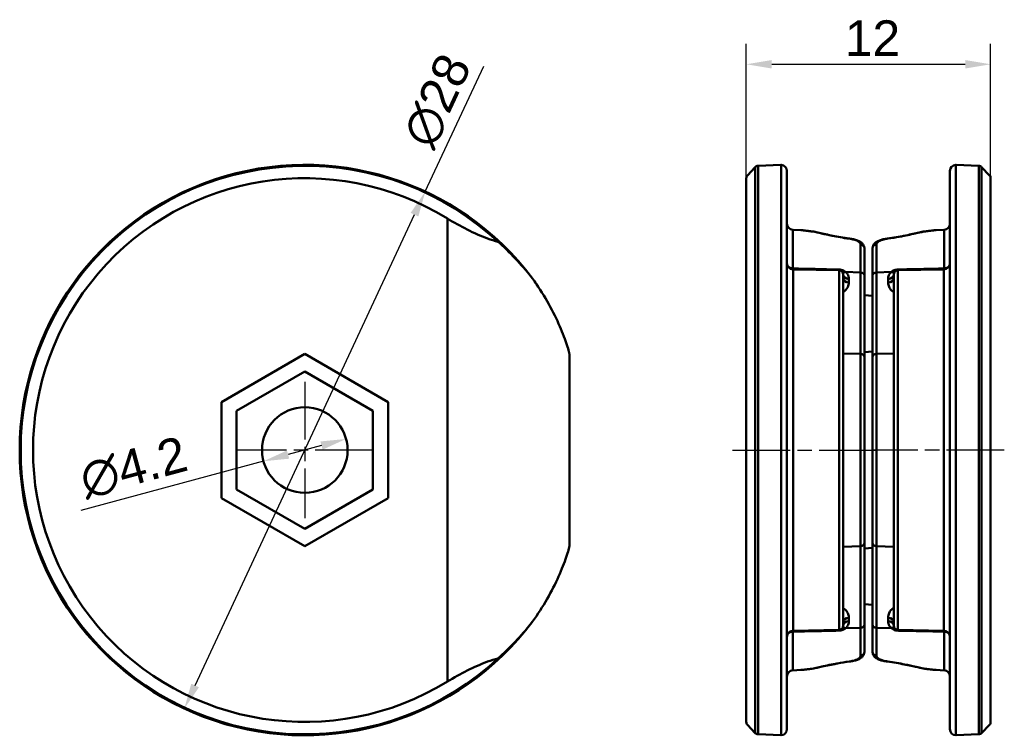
# Model space of a CAD drawing. Header units: millimetres. Extents: x 16.9 to 65.2, y 27.4 to 62.5.
import ezdxf

# ---------------------------------------------------------------- set-up
doc = ezdxf.new("R2010")
doc.units = ezdxf.units.MM
doc.header["$LTSCALE"] = 0.5
doc.linetypes.add('CHAIN', pattern=[0.3543, 0.2362, -0.0295, 0.0591, -0.0295])
for name, color, linetype, lineweight in [('Bemaßungen(DIN)', 179, 'Continuous', 25), ('Mittellinie(DIN)', 179, 'CHAIN', 25), ('Mittelpunktmarkierung(DIN)', 179, 'Continuous', 25), ('Sichtbare Kanten(DIN)', 179, 'Continuous', 50), ('Sichtbare tangentiale Kanten(DIN)', 179, 'Continuous', 50)]:
    doc.layers.add(name, color=color, linetype=linetype, lineweight=lineweight)
doc.styles.add('STANDARD-BSI~0', font='arial.ttf')
doc.dimstyles.new('Katalogzeichnungen', dxfattribs={"dimscale": 0.5, "dimtxt": 3.5, "dimasz": 2.5, "dimexe": 2, "dimexo": 0, "dimgap": 0.8, "dimtad": 1, "dimrnd": 1e-08, "dimdsep": 46, "dimtxsty": 'STANDARD-BSI~0', "dimcen": 0.09, "dimdle": 10, "dimclrd": 250, "dimclre": 250, "dimclrt": 250, "dimazin": 2, "dimtfac": 1, "dimtmove": 0, "dimatfit": 3, "dimfxl": 1, "dimtolj": 1, "dimtzin": 0, "dimlwd": 25, "dimlwe": 25, "dimarcsym": 0})

# ---------------------------------------------------------------- blocks, each defined once
blk = doc.blocks.new('*D8')
at = {"layer": 'Bemaßungen(DIN)', "color": 250, "linetype": 'Continuous', "lineweight": 25}
for p, q in [((52.55, 54.708), (52.55, 61.299)), ((64.55, 54.708), (64.55, 61.299)), ((53.8, 60.299), (63.3, 60.299))]:
    blk.add_line(p, q, dxfattribs=at)
at = {"layer": 'Bemaßungen(DIN)', "color": 250, "linetype": 'Continuous'}
for points in [[(53.8, 60.507), (53.8, 60.09), (52.55, 60.299)], [(63.3, 60.507), (63.3, 60.09), (64.55, 60.299)]]:
    blk.add_solid(points, dxfattribs=at)
at = {"layer": 'Defpoints', "color": 0, "linetype": 'Continuous'}
for p in [(64.55, 60.299), (52.55, 54.708), (64.55, 54.708)]:
    blk.add_point(p, dxfattribs=at)
at = {"layer": 'Bemaßungen(DIN)', "color": 250, "linetype": 'Continuous', "lineweight": 25, "insert": (57.388, 62.456), "char_height": 1.75, "attachment_point": 1, "style": 'STANDARD-BSI~0'}
blk.add_mtext('\\A1;12', dxfattribs=at)
blk = doc.blocks.new('*D9')
at = {"layer": 'Bemaßungen(DIN)', "color": 250, "linetype": 'Continuous', "lineweight": 25}
for p, q in [((36.788, 54.051), (39.659, 60.211)), ((25.485, 29.806), (36.26, 52.918))]:
    blk.add_line(p, q, dxfattribs=at)
at = {"layer": 'Bemaßungen(DIN)', "color": 250, "linetype": 'Continuous'}
for points in [[(36.071, 53.006), (36.448, 52.83), (36.788, 54.051)], [(25.296, 29.894), (25.674, 29.718), (24.957, 28.673)]]:
    blk.add_solid(points, dxfattribs=at)
at = {"layer": 'Defpoints', "color": 0, "linetype": 'Continuous'}
for p in [(36.788, 54.051), (24.957, 28.673)]:
    blk.add_point(p, dxfattribs=at)
at = {"layer": 'Bemaßungen(DIN)', "color": 250, "linetype": 'Continuous', "lineweight": 25, "insert": (35.554, 56.813), "char_height": 1.75, "attachment_point": 1, "rotation": 65.0059, "style": 'STANDARD-BSI~0'}
blk.add_mtext('\\A1;∅28', dxfattribs=at)
blk = doc.blocks.new('*D10')
at = {"layer": 'Bemaßungen(DIN)', "color": 250, "linetype": 'Continuous', "lineweight": 25}
for p, q in [((31.693, 41.584), (30.052, 41.141)), ((28.845, 40.814), (19.879, 38.39))]:
    blk.add_line(p, q, dxfattribs=at)
at = {"layer": 'Bemaßungen(DIN)', "color": 250, "linetype": 'Continuous'}
for points in [[(31.639, 41.785), (31.747, 41.383), (32.9, 41.91)], [(29.997, 41.342), (30.106, 40.939), (28.845, 40.814)]]:
    blk.add_solid(points, dxfattribs=at)
at = {"layer": 'Defpoints', "color": 0, "linetype": 'Continuous'}
for p in [(32.9, 41.91), (28.845, 40.814)]:
    blk.add_point(p, dxfattribs=at)
at = {"layer": 'Bemaßungen(DIN)', "color": 250, "linetype": 'Continuous', "lineweight": 25, "insert": (19.669, 40.701), "char_height": 1.75, "attachment_point": 1, "rotation": 15.1281, "style": 'STANDARD-BSI~0'}
blk.add_mtext('\\A1;∅4.2', dxfattribs=at)

msp = doc.modelspace()

# ---------------------------------------------------------------- linework, layer by layer
at = {"layer": 'Mittellinie(DIN)', "linetype": 'CHAIN', "ltscale": 23.990969}
for p, q in [((51.88, 41.362), (58.895, 41.362)), ((65.221, 41.362), (58.804, 41.362))]:
    msp.add_line(p, q, dxfattribs=at)
at = {"layer": 'Mittelpunktmarkierung(DIN)', "linetype": 'CHAIN', "ltscale": 23.990969}
for p, q in [((30.872, 44.712), (30.872, 38.012)), ((34.222, 41.362), (27.522, 41.362))]:
    msp.add_line(p, q, dxfattribs=at)
at = {"layer": 'Sichtbare Kanten(DIN)'}
for p, q in [((52.606, 54.846), (52.994, 55.252)), ((53.13, 55.313), (54.25, 55.362)), ((54.264, 55.362), (54.25, 55.362)), ((62.837, 55.362), (62.85, 55.362)), ((63.971, 55.313), (62.85, 55.362)), ((64.495, 54.846), (64.106, 55.252)), ((52.55, 28.017), (52.55, 54.708)), ((54.55, 55.062), (54.55, 27.663)), ((62.55, 27.663), (62.55, 55.062)), ((64.55, 54.708), (64.55, 28.017)), ((55.228, 52.156), (54.837, 52.173)), ((61.873, 52.156), (62.264, 52.173)), ((58.35, 51.265), (58.35, 49.931)), ((58.75, 49.931), (58.75, 51.265)), ((57.104, 50.188), (54.845, 50.228)), ((57.3, 49.988), (57.3, 32.736)), ((58.35, 45.927), (58.35, 49.931)), ((58.75, 49.931), (58.75, 45.927)), ((59.8, 32.736), (59.8, 49.988)), ((59.997, 50.188), (62.256, 50.228)), ((58.75, 48.927), (58.35, 48.962)), ((58.75, 46.197), (58.35, 46.162)), ((43.869, 45.467), (43.869, 37.257)), ((58.35, 45.927), (58.35, 36.798)), ((58.75, 36.798), (58.75, 45.927)), ((58.35, 32.794), (58.35, 36.798)), ((58.75, 36.798), (58.75, 32.794)), ((58.35, 36.527), (58.75, 36.562)), ((58.35, 33.797), (58.75, 33.762)), ((57.104, 32.536), (54.845, 32.497)), ((58.35, 32.794), (58.35, 31.46)), ((58.75, 31.46), (58.75, 32.794)), ((59.997, 32.536), (62.256, 32.497)), ((55.228, 30.569), (54.837, 30.551)), ((61.873, 30.569), (62.264, 30.551)), ((52.606, 27.879), (52.994, 27.473)), ((64.495, 27.879), (64.106, 27.473)), ((53.13, 27.411), (54.25, 27.362)), ((54.264, 27.363), (54.25, 27.362)), ((62.837, 27.363), (62.85, 27.362)), ((63.971, 27.411), (62.85, 27.362))]:
    msp.add_line(p, q, dxfattribs=at)
msp.add_circle((30.872, 41.362), 2.1, dxfattribs=at)
for centre, radius, start, end in [((30.872, 41.362), 14, 36.9755, 323.0245), ((53.139, 55.114), 0.2, 92.5, 136.25), ((54.25, 55.062), 0.3, 0, 87.5), ((62.85, 55.062), 0.3, 92.5, 180), ((63.962, 55.114), 0.2, 43.75, 87.5), ((52.75, 54.708), 0.2, 136.25, 180), ((64.35, 54.708), 0.2, 0, 43.75), ((54.85, 52.473), 0.3, 180, 267.5), ((62.25, 52.473), 0.3, 272.5, 0), ((54.85, 50.528), 0.3, 180, 269), ((62.25, 50.528), 0.3, 271, 0), ((57.1, 49.988), 0.2, 0, 89), ((60, 49.988), 0.2, 91, 180), ((54.85, 32.197), 0.3, 91, 180), ((57.1, 32.736), 0.2, 271, 0), ((60, 32.736), 0.2, 180, 269), ((62.25, 32.197), 0.3, 0, 89), ((54.85, 30.252), 0.3, 92.5, 180), ((62.25, 30.252), 0.3, 0, 87.5), ((52.75, 28.017), 0.2, 180, 223.75), ((54.25, 27.663), 0.3, 272.5, 0), ((62.85, 27.663), 0.3, 180, 267.5), ((64.35, 28.017), 0.2, 316.25, 0), ((53.139, 27.611), 0.2, 223.75, 267.5), ((63.962, 27.611), 0.2, 272.5, 316.25)]:
    msp.add_arc(centre, radius, start, end, dxfattribs=at)
for points, knots in [([(55.853, 52.086), (55.8, 52.093), (55.749, 52.099), (55.652, 52.112), (55.606, 52.118), (55.518, 52.129), (55.476, 52.134), (55.397, 52.143), (55.36, 52.147), (55.291, 52.153), (55.258, 52.155), (55.228, 52.156)], [1.6872219, 1.6872219, 1.6872219, 1.6872219, 1.708081, 1.708081, 1.72894, 1.72894, 1.7497991, 1.7497991, 1.7706582, 1.7706582, 1.7915172, 1.7915172, 1.7915172, 1.7915172]), ([(55.861, 52.084), (55.852, 52.086), (55.843, 52.087), (55.833, 52.087), (55.833, 52.087), (55.832, 52.087)], [0.028125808, 0.028125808, 0.028125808, 0.028125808, 0.031842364, 0.031842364, 0.031991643, 0.031991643, 0.031991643, 0.031991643]), ([(55.861, 52.084), (55.943, 52.067), (56.033, 52.047), (56.229, 52.004), (56.335, 51.98), (56.56, 51.931), (56.68, 51.906), (56.93, 51.857), (57.061, 51.833), (57.333, 51.787), (57.473, 51.765), (57.617, 51.746)], [0.6340287, 0.6340287, 0.6340287, 0.6340287, 0.6804411, 0.6804411, 0.7268534, 0.7268534, 0.7732658, 0.7732658, 0.8196782, 0.8196782, 0.8660905, 0.8660905, 0.8660905, 0.8660905]), ([(57.617, 51.746), (57.689, 51.736), (57.758, 51.724), (57.889, 51.693), (57.951, 51.675), (58.065, 51.632), (58.117, 51.606), (58.213, 51.542), (58.258, 51.503), (58.324, 51.404), (58.346, 51.345), (58.35, 51.278), (58.35, 51.271), (58.35, 51.265)], [0, 0, 0, 0, 0.0210903, 0.0210903, 0.0421806, 0.0421806, 0.0632709, 0.0632709, 0.0843612, 0.0843612, 0.103366, 0.103366, 0.1054514, 0.1054514, 0.1054514, 0.1054514]), ([(58.75, 51.265), (58.75, 51.313), (58.762, 51.361), (58.803, 51.45), (58.834, 51.489), (58.911, 51.561), (58.96, 51.592), (59.065, 51.644), (59.122, 51.666), (59.245, 51.702), (59.31, 51.717), (59.414, 51.736), (59.448, 51.741), (59.484, 51.746)], [0, 0, 0, 0, 0.0150888, 0.0150888, 0.0317988, 0.0317988, 0.052889, 0.052889, 0.0739792, 0.0739792, 0.0950694, 0.0950694, 0.105451, 0.105451, 0.105451, 0.105451]), ([(59.484, 51.746), (59.628, 51.765), (59.768, 51.787), (60.04, 51.833), (60.171, 51.857), (60.421, 51.906), (60.541, 51.931), (60.766, 51.98), (60.872, 52.004), (61.067, 52.047), (61.158, 52.067), (61.24, 52.084)], [0, 0, 0, 0, 0.0464124, 0.0464124, 0.0928247, 0.0928247, 0.1392371, 0.1392371, 0.1856495, 0.1856495, 0.2320618, 0.2320618, 0.2320618, 0.2320618]), ([(61.269, 52.087), (61.268, 52.087), (61.268, 52.087), (61.258, 52.087), (61.249, 52.086), (61.24, 52.084)], [-0.000149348, -0.000149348, -0.000149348, -0.000149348, 0, 0, 0.003718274, 0.003718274, 0.003718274, 0.003718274]), ([(61.873, 52.156), (61.843, 52.155), (61.81, 52.153), (61.741, 52.147), (61.704, 52.143), (61.625, 52.134), (61.583, 52.129), (61.495, 52.118), (61.449, 52.112), (61.352, 52.099), (61.301, 52.093), (61.248, 52.086)], [0.5775641, 0.5775641, 0.5775641, 0.5775641, 0.5984232, 0.5984232, 0.6192823, 0.6192823, 0.6401413, 0.6401413, 0.6610004, 0.6610004, 0.6818595, 0.6818595, 0.6818595, 0.6818595]), ([(42.057, 49.783), (42.122, 49.691), (42.186, 49.6), (42.742, 48.779), (43.163, 47.982), (43.59, 46.969), (43.699, 46.666), (43.809, 46.312), (43.837, 46.212), (43.856, 46.13), (43.858, 46.122), (43.86, 46.114)], [1.5032797, 1.5032797, 1.5032797, 1.5032797, 1.5413734, 1.5413734, 1.8497842, 1.8497842, 2.0039897, 2.0039897, 2.0810924, 2.0810924, 2.0894867, 2.0894867, 2.0894867, 2.0894867]), ([(43.86, 46.114), (43.86, 46.112), (43.86, 46.109), (43.862, 46.098), (43.862, 46.087), (43.864, 46.053), (43.865, 46.024), (43.867, 45.936), (43.868, 45.857), (43.869, 45.669), (43.869, 45.568), (43.869, 45.467)], [0.20706233, 0.20706233, 0.20706233, 0.20706233, 0.20921278, 0.20921278, 0.21366286, 0.21366286, 0.22229545, 0.22229545, 0.24029038, 0.24029038, 0.25739057, 0.25739057, 0.25739057, 0.25739057]), ([(43.869, 37.257), (43.869, 37.121), (43.869, 36.986), (43.867, 36.793), (43.866, 36.73), (43.864, 36.666), (43.863, 36.647), (43.862, 36.626), (43.861, 36.62), (43.86, 36.614), (43.86, 36.612), (43.86, 36.61)], [0.15791186, 0.15791186, 0.15791186, 0.15791186, 0.1819066, 0.1819066, 0.19835156, 0.19835156, 0.20532337, 0.20532337, 0.20812623, 0.20812623, 0.20970467, 0.20970467, 0.20970467, 0.20970467]), ([(43.86, 36.61), (43.858, 36.603), (43.856, 36.595), (43.837, 36.513), (43.809, 36.412), (43.699, 36.059), (43.59, 35.756), (43.163, 34.743), (42.742, 33.945), (42.186, 33.125), (42.122, 33.033), (42.057, 32.942)], [2.1532257, 2.1532257, 2.1532257, 2.1532257, 2.16162, 2.16162, 2.2387228, 2.2387228, 2.3929282, 2.3929282, 2.7013391, 2.7013391, 2.7394327, 2.7394327, 2.7394327, 2.7394327]), ([(58.35, 31.46), (58.35, 31.412), (58.339, 31.363), (58.298, 31.275), (58.267, 31.236), (58.19, 31.163), (58.141, 31.132), (58.036, 31.08), (57.979, 31.059), (57.856, 31.023), (57.79, 31.008), (57.687, 30.989), (57.652, 30.984), (57.617, 30.979)], [0, 0, 0, 0, 0.0150888, 0.0150888, 0.0317988, 0.0317988, 0.052889, 0.052889, 0.0739792, 0.0739792, 0.0950694, 0.0950694, 0.105451, 0.105451, 0.105451, 0.105451]), ([(59.484, 30.979), (59.412, 30.989), (59.342, 31.001), (59.212, 31.031), (59.15, 31.049), (59.036, 31.093), (58.984, 31.118), (58.888, 31.183), (58.843, 31.222), (58.777, 31.321), (58.755, 31.379), (58.751, 31.447), (58.75, 31.453), (58.75, 31.46)], [0, 0, 0, 0, 0.0210903, 0.0210903, 0.0421806, 0.0421806, 0.0632709, 0.0632709, 0.0843612, 0.0843612, 0.103366, 0.103366, 0.1054514, 0.1054514, 0.1054514, 0.1054514]), ([(57.617, 30.979), (57.473, 30.96), (57.333, 30.938), (57.061, 30.892), (56.93, 30.868), (56.68, 30.818), (56.56, 30.793), (56.335, 30.745), (56.229, 30.721), (56.033, 30.677), (55.943, 30.657), (55.861, 30.64)], [0, 0, 0, 0, 0.0464124, 0.0464124, 0.0928247, 0.0928247, 0.1392371, 0.1392371, 0.1856495, 0.1856495, 0.2320618, 0.2320618, 0.2320618, 0.2320618]), ([(61.24, 30.64), (61.158, 30.657), (61.067, 30.677), (60.872, 30.721), (60.766, 30.745), (60.541, 30.793), (60.421, 30.818), (60.171, 30.868), (60.04, 30.892), (59.768, 30.938), (59.628, 30.96), (59.484, 30.979)], [0.6340287, 0.6340287, 0.6340287, 0.6340287, 0.6804411, 0.6804411, 0.7268534, 0.7268534, 0.7732658, 0.7732658, 0.8196782, 0.8196782, 0.8660905, 0.8660905, 0.8660905, 0.8660905]), ([(55.228, 30.569), (55.258, 30.57), (55.291, 30.572), (55.36, 30.578), (55.397, 30.582), (55.476, 30.591), (55.518, 30.596), (55.606, 30.607), (55.652, 30.613), (55.749, 30.625), (55.8, 30.632), (55.853, 30.639)], [0.5775641, 0.5775641, 0.5775641, 0.5775641, 0.5984232, 0.5984232, 0.6192823, 0.6192823, 0.6401413, 0.6401413, 0.6610004, 0.6610004, 0.6818595, 0.6818595, 0.6818595, 0.6818595]), ([(55.832, 30.638), (55.833, 30.638), (55.833, 30.638), (55.843, 30.638), (55.852, 30.638), (55.861, 30.64)], [-0.000149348, -0.000149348, -0.000149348, -0.000149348, 0, 0, 0.003718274, 0.003718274, 0.003718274, 0.003718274]), ([(61.24, 30.64), (61.249, 30.638), (61.258, 30.638), (61.268, 30.638), (61.268, 30.638), (61.269, 30.638)], [0.028125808, 0.028125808, 0.028125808, 0.028125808, 0.031842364, 0.031842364, 0.031991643, 0.031991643, 0.031991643, 0.031991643]), ([(61.248, 30.639), (61.301, 30.632), (61.352, 30.625), (61.449, 30.613), (61.495, 30.607), (61.583, 30.596), (61.625, 30.591), (61.704, 30.582), (61.741, 30.578), (61.81, 30.572), (61.843, 30.57), (61.873, 30.569)], [1.6872219, 1.6872219, 1.6872219, 1.6872219, 1.708081, 1.708081, 1.72894, 1.72894, 1.7497991, 1.7497991, 1.7706582, 1.7706582, 1.7915172, 1.7915172, 1.7915172, 1.7915172])]:
    msp.add_open_spline(points, degree=3, knots=knots, dxfattribs=at)
for points in [[(40.355, 51.586), (40.386, 51.563), (40.417, 51.537), (40.445, 51.511)], [(40.445, 51.511), (41.063, 50.946), (41.607, 50.349), (42.057, 49.783)], [(42.057, 32.942), (41.607, 32.376), (41.063, 31.779), (40.445, 31.214)], [(40.445, 31.214), (40.415, 31.186), (40.385, 31.161), (40.355, 31.138)]]:
    msp.add_open_spline(points, degree=3, dxfattribs=at)
at = {"layer": 'Sichtbare tangentiale Kanten(DIN)'}
for p, q in [((52.994, 27.473), (52.994, 55.252)), ((53.13, 55.313), (53.13, 27.411)), ((54.264, 27.363), (54.264, 55.362)), ((62.837, 55.362), (62.837, 27.363)), ((63.971, 27.411), (63.971, 55.313)), ((64.106, 55.252), (64.106, 27.473)), ((37.872, 30), (37.872, 52.725)), ((54.837, 52.173), (54.837, 50.274)), ((62.264, 50.274), (62.264, 52.173)), ((58.159, 50.084), (58.159, 51.451)), ((58.942, 51.451), (58.942, 50.084)), ((54.845, 50.228), (54.845, 32.497)), ((57.104, 32.536), (57.104, 50.188)), ((58.159, 50.084), (57.424, 50.108)), ((58.159, 50.084), (58.159, 46.08)), ((58.942, 50.084), (59.677, 50.108)), ((58.942, 46.08), (58.942, 50.084)), ((59.997, 50.188), (59.997, 32.536)), ((62.256, 32.497), (62.256, 50.228)), ((57.587, 49.589), (57.587, 49.757)), ((59.514, 49.757), (59.514, 49.589)), ((30.872, 46.082), (26.785, 43.722)), ((34.96, 43.722), (30.872, 46.082)), ((58.159, 46.08), (57.3, 46.109)), ((58.159, 36.645), (58.159, 46.08)), ((58.942, 46.08), (59.8, 46.109)), ((58.942, 46.08), (58.942, 36.645)), ((27.525, 43.295), (30.872, 45.227)), ((30.872, 45.227), (34.219, 43.295)), ((26.785, 43.722), (26.785, 39.003)), ((34.96, 39.003), (34.96, 43.722)), ((27.525, 39.43), (27.525, 43.295)), ((34.219, 43.295), (34.219, 39.43)), ((30.872, 37.498), (27.525, 39.43)), ((34.219, 39.43), (30.872, 37.498)), ((26.785, 39.003), (30.872, 36.643)), ((30.872, 36.643), (34.96, 39.003)), ((58.159, 36.645), (57.3, 36.616)), ((58.159, 36.645), (58.159, 32.641)), ((58.942, 32.641), (58.942, 36.645)), ((58.942, 36.645), (59.8, 36.616)), ((57.587, 32.968), (57.587, 33.135)), ((59.514, 33.135), (59.514, 32.968)), ((54.837, 32.451), (54.837, 30.551)), ((58.159, 32.641), (57.424, 32.616)), ((58.159, 31.274), (58.159, 32.641)), ((58.942, 32.641), (58.942, 31.274)), ((58.942, 32.641), (59.677, 32.616)), ((62.264, 30.551), (62.264, 32.451))]:
    msp.add_line(p, q, dxfattribs=at)
for radius, start, end in [(13.951, 46.6707, 313.3293), (13.345, 58.3639, 301.6361)]:
    msp.add_arc((30.872, 41.362), radius, start, end, dxfattribs=at)
for centre, major_axis, ratio, start_param, end_param in [((57.59, 51.547), (0.027, 0.198), 0.297577, 0, 0.287961), ((59.51, 51.547), (-0.027, 0.198), 0.297577, 5.995225, 6.283185), ((58.15, 51.265), (0.2, 0), 0.9305, 0, 1.527163), ((58.95, 51.265), (-0.2, 0), 0.9305, 4.756022, 6.283185), ((54.85, 50.506), (-0.3, 0), 0.775408, 0.323601, 1.527163), ((62.25, 50.506), (0.3, 0), 0.775408, 4.756022, 5.959584), ((54.85, 50.506), (-0.006, -0.3), 0.043909, 5.599739, 5.90271), ((57.437, 50.338), (-0.194, -0.228), 0.584595, 0.188753, 0.913284), ((57.6, 49.986), (-0.3, 0), 0.766044, 0, 1.527163), ((57.6, 49.819), (-0.3, 0), 0.766044, 0, 1.527163), ((58.15, 49.931), (0.2, 0), 0.766044, 0, 1.527163), ((58.95, 49.931), (-0.2, 0), 0.766044, 4.756022, 6.283185), ((59.5, 49.986), (0.3, 0), 0.766044, 4.756022, 6.283185), ((59.5, 49.819), (0.3, 0), 0.766044, 4.756022, 6.283185), ((59.664, 50.338), (0.194, -0.228), 0.584595, 5.369902, 6.094432), ((59.992, 50.46), (-0.006, 0.3), 0.043504, 3.583593, 3.819589), ((62.25, 50.506), (0.006, -0.3), 0.043909, 0.380475, 0.683446), ((58.15, 45.927), (0.2, 0), 0.766044, 0, 1.527163), ((58.95, 45.927), (-0.2, 0), 0.766044, 4.756022, 6.283185), ((58.15, 36.798), (0.2, 0), 0.766044, 4.756022, 6.283185), ((58.95, 36.798), (-0.2, 0), 0.766044, 0, 1.527163), ((57.6, 32.906), (-0.3, 0), 0.766044, 4.756022, 6.283185), ((57.6, 32.738), (-0.3, 0), 0.766044, 4.756022, 6.283185), ((59.5, 32.906), (0.3, 0), 0.766044, 0, 1.527163), ((59.5, 32.738), (0.3, 0), 0.766044, 0, 1.527163), ((54.85, 32.218), (-0.3, 0), 0.775408, 4.756022, 5.959584), ((54.85, 32.218), (-0.006, 0.3), 0.043909, 0.380475, 0.683446), ((57.109, 32.265), (0.006, -0.3), 0.043504, 3.583593, 3.819589), ((57.437, 32.387), (-0.194, 0.228), 0.584595, 5.369902, 6.094432), ((58.15, 32.794), (0.2, 0), 0.766044, 4.756022, 6.283185), ((58.95, 32.794), (-0.2, 0), 0.766044, 0, 1.527163), ((59.664, 32.387), (0.194, 0.228), 0.584595, 0.188753, 0.913284), ((62.25, 32.218), (0.006, 0.3), 0.043909, 5.599739, 5.90271), ((62.25, 32.218), (0.3, 0), 0.775408, 0.323601, 1.527163), ((58.15, 31.46), (0.2, 0), 0.9305, 4.756022, 6.283185), ((58.95, 31.46), (-0.2, 0), 0.9305, 0, 1.527163), ((57.59, 31.177), (0.027, -0.198), 0.297577, 5.995225, 6.283185), ((59.51, 31.177), (-0.027, -0.198), 0.297577, 0, 0.287961)]:
    msp.add_ellipse(centre, major_axis=major_axis, ratio=ratio, start_param=start_param, end_param=end_param, dxfattribs=at)
for points, knots in [([(37.872, 52.725), (38.513, 52.343), (39.179, 51.992), (40.018, 51.685), (40.187, 51.631), (40.355, 51.586)], [0, 0, 0, 0, 0.2181902, 0.2181902, 0.2734336, 0.2734336, 0.2734336, 0.2734336]), ([(55.228, 52.156), (55.301, 52.153), (55.396, 52.143), (55.605, 52.117), (55.713, 52.102), (55.832, 52.087)], [-1.7915172, -1.7915172, -1.7915172, -1.7915172, -1.7347194, -1.7347194, -1.6876382, -1.6876382, -1.6876382, -1.6876382]), ([(55.832, 52.087), (56.071, 52.036), (56.392, 51.957), (57.023, 51.83), (57.304, 51.78), (57.599, 51.74)], [0.6346255, 0.6346255, 0.6346255, 0.6346255, 0.7724124, 0.7724124, 0.8660905, 0.8660905, 0.8660905, 0.8660905]), ([(57.599, 51.74), (57.647, 51.733), (57.694, 51.725), (57.808, 51.702), (57.872, 51.684), (58, 51.638), (58.057, 51.606), (58.138, 51.535), (58.159, 51.493), (58.159, 51.451)], [0, 0, 0, 0, 0.0152294, 0.0152294, 0.0395963, 0.0395963, 0.0712734, 0.0712734, 0.1054514, 0.1054514, 0.1054514, 0.1054514]), ([(58.942, 51.451), (58.942, 51.473), (58.948, 51.495), (58.977, 51.55), (59.011, 51.581), (59.119, 51.647), (59.204, 51.679), (59.366, 51.718), (59.432, 51.73), (59.502, 51.74)], [0, 0, 0, 0, 0.0178145, 0.0178145, 0.0463176, 0.0463176, 0.0833717, 0.0833717, 0.105451, 0.105451, 0.105451, 0.105451]), ([(59.502, 51.74), (59.697, 51.766), (59.886, 51.797), (60.353, 51.883), (60.616, 51.94), (61.004, 52.028), (61.147, 52.061), (61.269, 52.087)], [0, 0, 0, 0, 0.0620034, 0.0620034, 0.1612087, 0.1612087, 0.231465, 0.231465, 0.231465, 0.231465]), ([(61.269, 52.087), (61.388, 52.102), (61.496, 52.117), (61.705, 52.143), (61.8, 52.153), (61.873, 52.156)], [-0.6814432, -0.6814432, -0.6814432, -0.6814432, -0.634362, -0.634362, -0.5775641, -0.5775641, -0.5775641, -0.5775641]), ([(57.096, 50.226), (57.077, 50.227), (57.058, 50.227), (56.305, 50.243), (55.571, 50.259), (54.837, 50.274)], [-0.2261373, -0.2261373, -0.2261373, -0.2261373, -0.2204102, -0.2204102, 0, 0, 0, 0]), ([(57.424, 50.108), (57.394, 50.133), (57.358, 50.156), (57.254, 50.205), (57.175, 50.224), (57.096, 50.226)], [0, 0, 0, 0, 0.01479339, 0.01479339, 0.03837573, 0.03837573, 0.03837573, 0.03837573]), ([(57.096, 50.226), (57.096, 50.224), (57.096, 50.222), (57.096, 50.217), (57.097, 50.215), (57.097, 50.21), (57.097, 50.208), (57.097, 50.204), (57.097, 50.202), (57.097, 50.198), (57.097, 50.197), (57.098, 50.193), (57.098, 50.191), (57.098, 50.189), (57.098, 50.189), (57.098, 50.189)], [-0.022816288, -0.022816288, -0.022816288, -0.022816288, -0.021592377, -0.021592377, -0.020455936, -0.020455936, -0.019319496, -0.019319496, -0.018183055, -0.018183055, -0.017046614, -0.017046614, -0.015910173, -0.015910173, -0.015648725, -0.015648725, -0.015648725, -0.015648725]), ([(57.587, 49.757), (57.587, 49.839), (57.567, 49.922), (57.494, 50.038), (57.463, 50.075), (57.424, 50.108)], [0, 0, 0, 0, 0.03835426, 0.03835426, 0.05728416, 0.05728416, 0.05728416, 0.05728416]), ([(59.677, 50.108), (59.618, 50.058), (59.577, 50), (59.525, 49.88), (59.514, 49.818), (59.514, 49.757)], [0, 0, 0, 0, 0.02864118, 0.02864118, 0.05728235, 0.05728235, 0.05728235, 0.05728235]), ([(60.005, 50.226), (59.936, 50.225), (59.867, 50.21), (59.757, 50.165), (59.713, 50.138), (59.677, 50.108)], [0, 0, 0, 0, 0.02078357, 0.02078357, 0.0385678, 0.0385678, 0.0385678, 0.0385678]), ([(62.264, 50.274), (61.887, 50.266), (61.511, 50.258), (60.758, 50.242), (60.381, 50.234), (60.005, 50.226)], [-0.2261373, -0.2261373, -0.2261373, -0.2261373, -0.1130687, -0.1130687, 0, 0, 0, 0]), ([(57.3, 49.115), (57.417, 49.176), (57.49, 49.267), (57.57, 49.434), (57.587, 49.512), (57.587, 49.589)], [0.00023478, 0.00023478, 0.00023478, 0.00023478, 0.04670064, 0.04670064, 0.08304689, 0.08304689, 0.08304689, 0.08304689]), ([(59.514, 49.589), (59.514, 49.565), (59.515, 49.541), (59.529, 49.449), (59.551, 49.383), (59.617, 49.272), (59.653, 49.225), (59.729, 49.159), (59.763, 49.135), (59.8, 49.115)], [0, 0, 0, 0, 0.01132738, 0.01132738, 0.04320231, 0.04320231, 0.06772148, 0.06772148, 0.08281119, 0.08281119, 0.08281119, 0.08281119]), ([(57.587, 33.135), (57.587, 33.159), (57.586, 33.184), (57.572, 33.275), (57.55, 33.342), (57.484, 33.453), (57.448, 33.499), (57.372, 33.566), (57.338, 33.59), (57.3, 33.609)], [0, 0, 0, 0, 0.01132738, 0.01132738, 0.04320231, 0.04320231, 0.06772148, 0.06772148, 0.08281119, 0.08281119, 0.08281119, 0.08281119]), ([(59.8, 33.609), (59.684, 33.548), (59.611, 33.458), (59.531, 33.29), (59.514, 33.213), (59.514, 33.135)], [0.00023478, 0.00023478, 0.00023478, 0.00023478, 0.04670064, 0.04670064, 0.08304689, 0.08304689, 0.08304689, 0.08304689]), ([(57.424, 32.616), (57.483, 32.667), (57.524, 32.725), (57.576, 32.845), (57.587, 32.907), (57.587, 32.968)], [0, 0, 0, 0, 0.02864118, 0.02864118, 0.05728235, 0.05728235, 0.05728235, 0.05728235]), ([(59.514, 32.968), (59.514, 32.886), (59.534, 32.802), (59.607, 32.686), (59.638, 32.65), (59.677, 32.616)], [0, 0, 0, 0, 0.03835426, 0.03835426, 0.05728416, 0.05728416, 0.05728416, 0.05728416]), ([(54.837, 32.451), (55.214, 32.459), (55.59, 32.467), (56.343, 32.482), (56.72, 32.491), (57.096, 32.499)], [-0.2261373, -0.2261373, -0.2261373, -0.2261373, -0.1130687, -0.1130687, 0, 0, 0, 0]), ([(57.096, 32.499), (57.165, 32.5), (57.234, 32.515), (57.344, 32.559), (57.388, 32.586), (57.424, 32.616)], [0, 0, 0, 0, 0.02078357, 0.02078357, 0.0385678, 0.0385678, 0.0385678, 0.0385678]), ([(59.677, 32.616), (59.707, 32.591), (59.743, 32.568), (59.847, 32.52), (59.926, 32.5), (60.005, 32.499)], [0, 0, 0, 0, 0.01479339, 0.01479339, 0.03837573, 0.03837573, 0.03837573, 0.03837573]), ([(60.005, 32.499), (60.005, 32.501), (60.005, 32.503), (60.005, 32.508), (60.004, 32.51), (60.004, 32.514), (60.004, 32.516), (60.004, 32.52), (60.004, 32.522), (60.004, 32.526), (60.004, 32.528), (60.003, 32.532), (60.003, 32.533), (60.003, 32.535), (60.003, 32.536), (60.003, 32.536)], [-0.022816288, -0.022816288, -0.022816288, -0.022816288, -0.021592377, -0.021592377, -0.020455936, -0.020455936, -0.019319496, -0.019319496, -0.018183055, -0.018183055, -0.017046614, -0.017046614, -0.015910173, -0.015910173, -0.015648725, -0.015648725, -0.015648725, -0.015648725]), ([(60.005, 32.499), (60.024, 32.498), (60.043, 32.498), (60.796, 32.482), (61.53, 32.466), (62.264, 32.451)], [-0.2261373, -0.2261373, -0.2261373, -0.2261373, -0.2204102, -0.2204102, 0, 0, 0, 0]), ([(40.355, 31.138), (40.187, 31.094), (40.018, 31.039), (39.179, 30.733), (38.513, 30.382), (37.872, 30)], [0.7943276, 0.7943276, 0.7943276, 0.7943276, 0.8495711, 0.8495711, 1.0677612, 1.0677612, 1.0677612, 1.0677612]), ([(57.599, 30.985), (57.404, 30.958), (57.215, 30.927), (56.748, 30.842), (56.485, 30.784), (56.097, 30.697), (55.954, 30.664), (55.832, 30.638)], [0, 0, 0, 0, 0.0620034, 0.0620034, 0.1612087, 0.1612087, 0.231465, 0.231465, 0.231465, 0.231465]), ([(58.159, 31.274), (58.159, 31.252), (58.153, 31.23), (58.124, 31.175), (58.09, 31.143), (57.982, 31.078), (57.897, 31.046), (57.735, 31.007), (57.669, 30.994), (57.599, 30.985)], [0, 0, 0, 0, 0.0178145, 0.0178145, 0.0463176, 0.0463176, 0.0833717, 0.0833717, 0.105451, 0.105451, 0.105451, 0.105451]), ([(59.502, 30.985), (59.454, 30.991), (59.407, 30.999), (59.293, 31.023), (59.229, 31.04), (59.101, 31.087), (59.044, 31.118), (58.963, 31.19), (58.942, 31.231), (58.942, 31.274)], [0, 0, 0, 0, 0.0152294, 0.0152294, 0.0395963, 0.0395963, 0.0712734, 0.0712734, 0.1054514, 0.1054514, 0.1054514, 0.1054514]), ([(61.269, 30.638), (61.03, 30.689), (60.709, 30.767), (60.078, 30.894), (59.797, 30.945), (59.502, 30.985)], [0.6346255, 0.6346255, 0.6346255, 0.6346255, 0.7724124, 0.7724124, 0.8660905, 0.8660905, 0.8660905, 0.8660905]), ([(55.832, 30.638), (55.713, 30.622), (55.605, 30.608), (55.396, 30.582), (55.301, 30.572), (55.228, 30.569)], [-0.6814432, -0.6814432, -0.6814432, -0.6814432, -0.634362, -0.634362, -0.5775641, -0.5775641, -0.5775641, -0.5775641]), ([(61.873, 30.569), (61.8, 30.572), (61.705, 30.582), (61.496, 30.608), (61.388, 30.622), (61.269, 30.638)], [-1.7915172, -1.7915172, -1.7915172, -1.7915172, -1.7347194, -1.7347194, -1.6876382, -1.6876382, -1.6876382, -1.6876382])]:
    msp.add_open_spline(points, degree=3, knots=knots, dxfattribs=at)

# ---------------------------------------------------------------- dimensions: what is measured, and where the dimension line sits
at = {"layer": 'Bemaßungen(DIN)', "color": 250, "linetype": 'Continuous', "lineweight": 25}
dim = msp.add_linear_dim(base=(64.55, 60.299), p1=(52.55, 54.708), p2=(64.55, 54.708), angle=180, dimstyle='Katalogzeichnungen', override={"dimgap": 0.8, "dimdec": 2, "dimtol": 0, "dimlim": 0, "dimtp": 0, "dimtm": 0, "dimtdec": 2, "dimtofl": 0, "dimatfit": 1}, dxfattribs=at)
dim.commit()
dim.dimension.update_dxf_attribs({"geometry": '*D8', "text_midpoint": (58.55, 60.299), "dimtype": 160})
for p1, p2, picture, middle in [((24.957, 28.673), (36.788, 54.051), '*D9', (38.558, 57.848)), ((32.9, 41.91), (28.845, 40.814), '*D10', (22.714, 39.157))]:
    dim = msp.add_diameter_dim_2p(p1=p1, p2=p2, dimstyle='Katalogzeichnungen', override={"dimgap": 0.8, "dimdec": 2, "dimlfac": 1, "dimtol": 0, "dimlim": 0, "dimtp": 0, "dimtm": 0, "dimtdec": 2, "dimatfit": 2}, dxfattribs=at)
    dim.commit()
    dim.dimension.update_dxf_attribs({"geometry": picture, "text_midpoint": middle, "dimtype": 163})

doc.saveas('drawing.dxf')
